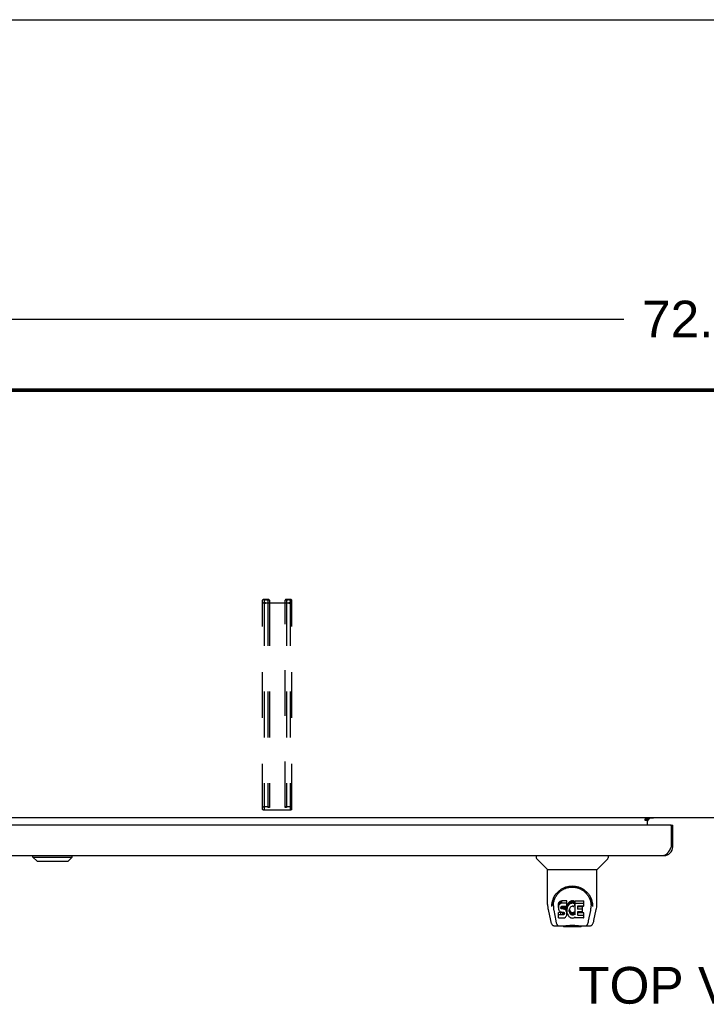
# Model space of a CAD drawing. Header units: inches. Extents: x 0 to 233, y 0 to 151.
# Tile 60 of 85: x 51 to 71, y 123 to 151. Entities that reach past the tile are written whole.
import ezdxf

# ---------------------------------------------------------------- set-up
doc = ezdxf.new("R2010")
doc.units = ezdxf.units.IN
doc.header["$LTSCALE"] = 12.808219
doc.header["$MEASUREMENT"] = 0
doc.linetypes.add('HIDDEN', pattern=[0.2, 0.1, -0.1])
doc.layers.get('0').update_dxf_attribs({"linetype": 'CONTINUOUS'})
for name, color, linetype in [('02___PRT_ALL_AXES', 7, 'CONTINUOUS'), ('DEFAULT_2', 8, 'HIDDEN'), ('DIMENSIONS', 7, 'CONTINUOUS')]:
    doc.layers.add(name, color=color, linetype=linetype)
doc.styles.get("Standard").update_dxf_attribs({"font": 'arial.ttf'})
doc.dimstyles.new('DIMSTYLE_1', dxfattribs={"dimtxt": 1.027397, "dimasz": 1.369863, "dimexe": 0.09, "dimexo": 0.07, "dimgap": 0.0375, "dimtad": 0, "dimtih": 1, "dimtoh": 1, "dimzin": 4, "dimdsep": 46, "dimtxsty": 'Standard', "dimblk": '_FILLED', "dimblk1": '_FILLED', "dimblk2": '_FILLED', "dimcen": 0.09, "dimazin": 1, "dimtfac": 1, "dimtofl": 0, "dimtmove": 0, "dimatfit": 3, "dimldrblk": '_FILLED', "dimfxl": 1, "dimtolj": 1, "dimtzin": 4, "dimarcsym": 0})

# ---------------------------------------------------------------- blocks, each defined once
blk = doc.blocks.new('_FILLED')
at = {"color": 0, "linetype": 'ByBlock'}
blk.add_solid([(0, 0), (-1, 0.2), (-1, -0.2)], dxfattribs=at)
blk = doc.blocks.new('*D9')
at = {"layer": 'DIMENSIONS', "color": 2, "linetype": 'Continuous'}
for p, q in [((34.503, 141.23), (34.503, 143.544)), ((106.503, 141.23), (106.503, 143.544)), ((34.503, 142.312), (68.194, 142.312)), ((106.503, 142.312), (72.812, 142.312))]:
    blk.add_line(p, q, dxfattribs=at)
at = {"layer": 'DIMENSIONS', "color": 2, "linetype": 'Continuous', "xscale": 1.3698630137, "yscale": 1.3698630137, "zscale": 1.3698630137, "rotation": 180}
blk.add_blockref('_FILLED', (34.503, 142.312), dxfattribs=at)
at = {"layer": 'DIMENSIONS', "color": 2, "linetype": 'Continuous', "xscale": 1.3698630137, "yscale": 1.3698630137, "zscale": 1.3698630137}
blk.add_blockref('_FILLED', (106.503, 142.312), dxfattribs=at)
at = {"layer": 'DIMENSIONS', "color": 2, "linetype": 'Continuous', "insert": (70.503, 142.825), "char_height": 1.0274, "width": 3.59016, "attachment_point": 2, "line_spacing_factor": 0.9}
blk.add_mtext('72.00', dxfattribs=at)

msp = doc.modelspace()

# ---------------------------------------------------------------- linework, layer by layer
at = {"color": 7, "linetype": 'Continuous'}
for p, q in [((0, 150.685), (232.877, 150.685)), ((106.391, 140.285), (34.615, 140.285)), ((104.95, 128.362), (36.055, 128.362)), ((68.857, 128.362), (68.857, 128.332)), ((68.864, 128.287), (68.928, 128.351)), ((68.789, 128.332), (68.857, 128.332)), ((68.789, 128.282), (68.789, 128.332)), ((68.857, 128.282), (68.789, 128.282)), ((68.857, 128.158), (68.857, 128.327)), ((69.503, 128.158), (69.565, 128.158)), ((69.565, 127.551), (69.523, 127.551)), ((51.67, 127.265), (51.67, 127.304)), ((51.788, 127.147), (51.67, 127.265)), ((51.67, 127.265), (52.773, 127.265)), ((51.671, 127.265), (51.671, 127.304)), ((51.789, 127.147), (51.671, 127.265)), ((52.655, 127.147), (52.773, 127.265)), ((52.773, 127.265), (52.773, 127.304)), ((65.749, 127.304), (65.749, 127.242)), ((67.757, 127.304), (67.757, 127.242)), ((51.788, 127.147), (52.655, 127.147)), ((66.058, 126.916), (65.76, 127.214)), ((67.448, 126.916), (67.745, 127.214)), ((66.064, 126.911), (67.442, 126.911)), ((66.064, 125.939), (66.064, 126.911)), ((67.442, 125.939), (67.442, 126.911)), ((66.182, 125.884), (66.182, 125.883)), ((66.189, 125.97), (66.188, 125.907)), ((66.226, 125.897), (66.226, 125.873)), ((66.368, 125.942), (66.367, 125.918)), ((66.367, 125.852), (66.367, 125.918)), ((66.368, 125.875), (66.367, 125.852)), ((66.374, 125.965), (66.368, 125.942)), ((66.368, 125.875), (66.368, 125.942)), ((66.374, 125.899), (66.368, 125.875)), ((66.383, 125.988), (66.374, 125.965)), ((66.374, 125.899), (66.374, 125.965)), ((66.383, 125.921), (66.374, 125.899)), ((66.397, 126.008), (66.383, 125.988)), ((66.383, 125.921), (66.383, 125.988)), ((66.397, 125.941), (66.383, 125.921)), ((66.405, 126.016), (66.397, 126.008)), ((66.397, 125.941), (66.397, 126.008)), ((66.405, 125.949), (66.397, 125.941)), ((66.415, 126.022), (66.405, 126.016)), ((66.405, 125.949), (66.405, 126.016)), ((66.415, 125.955), (66.405, 125.949)), ((66.436, 126.032), (66.415, 126.022)), ((66.415, 125.955), (66.415, 126.022)), ((66.436, 125.965), (66.415, 125.955)), ((66.46, 126.039), (66.436, 126.032)), ((66.436, 125.965), (66.436, 126.032)), ((66.46, 125.972), (66.436, 125.965)), ((66.438, 125.855), (66.44, 125.87)), ((66.44, 125.87), (66.444, 125.877)), ((66.441, 125.825), (66.441, 125.87)), ((66.444, 125.877), (66.449, 125.882)), ((66.445, 125.819), (66.445, 125.878)), ((66.449, 125.882), (66.464, 125.886)), ((66.451, 125.882), (66.451, 125.882)), ((66.466, 125.878), (66.451, 125.882)), ((66.451, 125.815), (66.451, 125.882)), ((66.599, 126.039), (66.46, 126.039)), ((66.46, 125.972), (66.46, 126.039)), ((66.599, 125.972), (66.46, 125.972)), ((66.464, 125.886), (66.479, 125.887)), ((66.49, 125.878), (66.466, 125.878)), ((66.466, 125.811), (66.466, 125.878)), ((66.479, 125.887), (66.591, 125.887)), ((66.514, 125.877), (66.49, 125.878)), ((66.49, 125.812), (66.49, 125.878)), ((66.537, 125.872), (66.514, 125.877)), ((66.514, 125.81), (66.514, 125.877)), ((66.548, 125.867), (66.537, 125.872)), ((66.537, 125.805), (66.537, 125.872)), ((66.558, 125.86), (66.548, 125.867)), ((66.548, 125.8), (66.548, 125.867)), ((66.575, 125.843), (66.558, 125.86)), ((66.558, 125.794), (66.558, 125.86)), ((66.591, 125.887), (66.597, 125.888)), ((66.597, 125.888), (66.599, 125.893)), ((66.601, 125.996), (66.599, 126.039)), ((66.599, 125.972), (66.599, 126.039)), ((66.601, 125.93), (66.599, 125.972)), ((66.599, 125.893), (66.6, 125.906)), ((66.603, 125.875), (66.599, 125.831)), ((66.6, 125.906), (66.601, 125.93)), ((66.601, 125.93), (66.601, 125.996)), ((66.608, 125.897), (66.603, 125.875)), ((66.603, 125.808), (66.603, 125.875)), ((66.614, 125.919), (66.608, 125.897)), ((66.608, 125.83), (66.608, 125.897)), ((66.622, 125.939), (66.614, 125.919)), ((66.614, 125.852), (66.614, 125.919)), ((66.622, 125.872), (66.614, 125.852)), ((66.633, 125.959), (66.622, 125.939)), ((66.622, 125.872), (66.622, 125.939)), ((66.633, 125.892), (66.622, 125.872)), ((66.646, 125.977), (66.633, 125.959)), ((66.633, 125.892), (66.633, 125.959)), ((66.646, 125.91), (66.633, 125.892)), ((66.661, 125.994), (66.646, 125.977)), ((66.646, 125.91), (66.646, 125.977)), ((66.661, 125.927), (66.646, 125.91)), ((66.677, 126.009), (66.661, 125.994)), ((66.661, 125.927), (66.661, 125.994)), ((66.677, 125.942), (66.661, 125.927)), ((66.695, 126.022), (66.677, 126.009)), ((66.677, 125.942), (66.677, 126.009)), ((66.695, 125.955), (66.677, 125.942)), ((66.716, 126.031), (66.695, 126.022)), ((66.695, 125.955), (66.695, 126.022)), ((66.716, 125.964), (66.695, 125.955)), ((66.704, 125.865), (66.696, 125.854)), ((66.715, 125.872), (66.704, 125.865)), ((66.74, 125.883), (66.715, 125.872)), ((66.737, 126.036), (66.716, 126.031)), ((66.716, 125.964), (66.716, 126.031)), ((66.737, 125.969), (66.716, 125.964)), ((66.759, 126.038), (66.737, 126.036)), ((66.737, 125.969), (66.737, 126.036)), ((66.759, 125.971), (66.737, 125.969)), ((66.753, 125.886), (66.74, 125.883)), ((66.766, 125.886), (66.753, 125.886)), ((66.759, 126.038), (66.782, 126.037)), ((66.759, 125.971), (66.759, 126.038)), ((66.782, 125.971), (66.759, 125.971)), ((66.779, 125.883), (66.766, 125.886)), ((66.792, 125.878), (66.779, 125.883)), ((66.793, 126.036), (66.782, 126.037)), ((66.782, 125.971), (66.782, 126.037)), ((66.793, 125.969), (66.782, 125.971)), ((66.804, 126.032), (66.793, 126.036)), ((66.793, 125.969), (66.793, 126.036)), ((66.804, 125.965), (66.793, 125.969)), ((66.824, 125.948), (66.798, 125.88)), ((66.822, 126.02), (66.804, 126.032)), ((66.804, 125.965), (66.804, 126.032)), ((66.822, 125.953), (66.804, 125.965)), ((66.822, 126.02), (66.822, 125.953)), ((66.824, 126.017), (66.824, 125.95)), ((66.833, 126.037), (67.069, 126.037)), ((66.833, 125.645), (66.833, 126.037)), ((66.833, 125.97), (67.069, 125.97)), ((66.903, 125.883), (66.903, 125.815)), ((67.069, 125.887), (66.907, 125.887)), ((66.907, 125.877), (67.038, 125.877)), ((67.043, 125.733), (67.043, 125.873)), ((67.074, 125.892), (67.074, 126.033)), ((67.316, 125.97), (67.318, 125.907)), ((67.324, 125.883), (67.324, 125.884)), ((66.079, 125.796), (66.144, 125.49)), ((66.235, 125.776), (66.292, 125.483)), ((66.367, 125.852), (66.367, 125.828)), ((66.367, 125.828), (66.371, 125.804)), ((66.369, 125.566), (66.369, 125.708)), ((66.371, 125.804), (66.38, 125.782)), ((66.433, 125.713), (66.374, 125.712)), ((66.374, 125.645), (66.374, 125.712)), ((66.433, 125.646), (66.374, 125.645)), ((66.38, 125.782), (66.393, 125.762)), ((66.393, 125.762), (66.409, 125.744)), ((66.409, 125.744), (66.429, 125.731)), ((66.429, 125.731), (66.44, 125.727)), ((66.494, 125.713), (66.433, 125.713)), ((66.433, 125.646), (66.433, 125.713)), ((66.494, 125.646), (66.433, 125.646)), ((66.438, 125.832), (66.438, 125.855)), ((66.438, 125.84), (66.438, 125.855)), ((66.438, 125.832), (66.438, 125.84)), ((66.441, 125.825), (66.438, 125.832)), ((66.44, 125.727), (66.452, 125.725)), ((66.445, 125.819), (66.441, 125.825)), ((66.451, 125.815), (66.445, 125.819)), ((66.466, 125.811), (66.451, 125.815)), ((66.452, 125.725), (66.499, 125.725)), ((66.49, 125.812), (66.466, 125.811)), ((66.514, 125.81), (66.49, 125.812)), ((66.509, 125.714), (66.494, 125.713)), ((66.494, 125.646), (66.494, 125.713)), ((66.509, 125.647), (66.494, 125.646)), ((66.499, 125.725), (66.507, 125.724)), ((66.507, 125.724), (66.514, 125.722)), ((66.515, 125.717), (66.509, 125.714)), ((66.509, 125.647), (66.509, 125.714)), ((66.515, 125.651), (66.509, 125.647)), ((66.537, 125.805), (66.514, 125.81)), ((66.514, 125.722), (66.52, 125.717)), ((66.517, 125.719), (66.515, 125.717)), ((66.515, 125.651), (66.515, 125.717)), ((66.521, 125.656), (66.515, 125.651)), ((66.52, 125.717), (66.525, 125.711)), ((66.521, 125.656), (66.521, 125.715)), ((66.53, 125.668), (66.521, 125.656)), ((66.525, 125.711), (66.531, 125.698)), ((66.53, 125.668), (66.53, 125.699)), ((66.533, 125.675), (66.53, 125.668)), ((66.531, 125.698), (66.533, 125.682)), ((66.533, 125.675), (66.533, 125.687)), ((66.533, 125.682), (66.533, 125.675)), ((66.548, 125.8), (66.537, 125.805)), ((66.558, 125.794), (66.548, 125.8)), ((66.575, 125.777), (66.558, 125.794)), ((66.561, 125.58), (66.578, 125.597)), ((66.588, 125.823), (66.575, 125.843)), ((66.575, 125.777), (66.575, 125.843)), ((66.588, 125.757), (66.575, 125.777)), ((66.578, 125.597), (66.585, 125.607)), ((66.585, 125.607), (66.59, 125.618)), ((66.598, 125.801), (66.588, 125.823)), ((66.588, 125.757), (66.588, 125.823)), ((66.598, 125.735), (66.588, 125.757)), ((66.59, 125.618), (66.599, 125.64)), ((66.599, 125.797), (66.598, 125.801)), ((66.598, 125.735), (66.598, 125.801)), ((66.604, 125.711), (66.598, 125.735)), ((66.599, 125.764), (66.599, 125.831)), ((66.603, 125.808), (66.599, 125.764)), ((66.599, 125.764), (66.6, 125.742)), ((66.599, 125.64), (66.605, 125.664)), ((66.6, 125.742), (66.603, 125.72)), ((66.608, 125.83), (66.603, 125.808)), ((66.603, 125.72), (66.607, 125.698)), ((66.607, 125.687), (66.604, 125.711)), ((66.605, 125.664), (66.607, 125.687)), ((66.607, 125.687), (66.607, 125.702)), ((66.607, 125.698), (66.614, 125.677)), ((66.614, 125.852), (66.608, 125.83)), ((66.614, 125.677), (66.636, 125.638)), ((66.636, 125.638), (66.648, 125.619)), ((66.648, 125.619), (66.663, 125.602)), ((66.663, 125.602), (66.68, 125.587)), ((66.669, 125.78), (66.668, 125.753)), ((66.668, 125.753), (66.67, 125.74)), ((66.672, 125.807), (66.669, 125.78)), ((66.67, 125.74), (66.67, 125.78)), ((66.67, 125.74), (66.673, 125.727)), ((66.671, 125.799), (66.673, 125.794)), ((66.676, 125.819), (66.672, 125.807)), ((66.673, 125.794), (66.683, 125.769)), ((66.673, 125.727), (66.673, 125.794)), ((66.673, 125.727), (66.683, 125.702)), ((66.682, 125.831), (66.676, 125.819)), ((66.68, 125.587), (66.697, 125.574)), ((66.696, 125.854), (66.682, 125.831)), ((66.683, 125.769), (66.696, 125.746)), ((66.683, 125.702), (66.683, 125.769)), ((66.683, 125.702), (66.696, 125.679)), ((66.696, 125.746), (66.705, 125.736)), ((66.696, 125.679), (66.696, 125.746)), ((66.696, 125.679), (66.705, 125.669)), ((66.705, 125.736), (66.715, 125.727)), ((66.705, 125.669), (66.705, 125.736)), ((66.705, 125.669), (66.715, 125.66)), ((66.715, 125.727), (66.726, 125.719)), ((66.715, 125.66), (66.715, 125.727)), ((66.715, 125.66), (66.726, 125.653)), ((66.726, 125.719), (66.739, 125.714)), ((66.726, 125.653), (66.726, 125.719)), ((66.726, 125.653), (66.739, 125.648)), ((66.739, 125.714), (66.752, 125.712)), ((66.739, 125.648), (66.739, 125.714)), ((66.739, 125.648), (66.752, 125.645)), ((66.752, 125.712), (66.765, 125.712)), ((66.752, 125.645), (66.752, 125.712)), ((66.752, 125.645), (66.765, 125.645)), ((66.765, 125.712), (66.778, 125.714)), ((66.765, 125.645), (66.765, 125.712)), ((66.765, 125.645), (66.778, 125.647)), ((66.778, 125.714), (66.791, 125.718)), ((66.778, 125.647), (66.778, 125.714)), ((66.778, 125.647), (66.791, 125.651)), ((66.791, 125.718), (66.803, 125.723)), ((66.791, 125.651), (66.791, 125.718)), ((66.791, 125.651), (66.803, 125.656)), ((66.803, 125.723), (66.814, 125.731)), ((66.803, 125.656), (66.803, 125.723)), ((66.803, 125.656), (66.814, 125.664)), ((66.814, 125.731), (66.814, 125.664)), ((66.821, 125.73), (66.833, 125.712)), ((66.821, 125.663), (66.833, 125.645)), ((66.904, 125.724), (66.904, 125.647)), ((66.907, 125.811), (67.038, 125.811)), ((67.038, 125.729), (66.908, 125.729)), ((66.908, 125.709), (67.07, 125.709)), ((66.908, 125.642), (67.07, 125.642)), ((67.074, 125.565), (67.074, 125.704)), ((67.213, 125.483), (67.27, 125.773)), ((67.27, 125.773), (67.271, 125.776)), ((67.362, 125.49), (67.427, 125.796)), ((66.268, 125.336), (66.495, 125.336)), ((66.303, 125.414), (66.31, 125.414)), ((66.308, 125.419), (66.312, 125.409)), ((66.312, 125.408), (66.312, 125.409)), ((66.355, 125.336), (66.353, 125.336)), ((66.374, 125.561), (66.518, 125.561)), ((66.469, 125.336), (66.49, 125.336)), ((66.469, 125.336), (66.491, 125.336)), ((66.515, 125.316), (66.494, 125.336)), ((66.991, 125.316), (66.515, 125.316)), ((66.518, 125.561), (66.53, 125.563)), ((66.53, 125.563), (66.541, 125.567)), ((66.541, 125.567), (66.561, 125.58)), ((66.697, 125.574), (66.707, 125.569)), ((66.707, 125.569), (66.718, 125.565)), ((66.718, 125.565), (66.739, 125.559)), ((66.739, 125.559), (66.761, 125.557)), ((66.761, 125.557), (66.783, 125.56)), ((66.783, 125.56), (66.805, 125.567)), ((66.805, 125.567), (66.824, 125.578)), ((66.834, 125.578), (66.824, 125.578)), ((66.824, 125.578), (66.824, 125.578)), ((66.834, 125.565), (66.834, 125.578)), ((67.07, 125.561), (66.839, 125.561)), ((66.96, 125.34), (66.987, 125.338)), ((66.991, 125.316), (67.011, 125.336)), ((67.011, 125.336), (67.237, 125.336)), ((67.152, 125.336), (67.151, 125.336)), ((67.193, 125.408), (67.194, 125.409)), ((67.196, 125.414), (67.203, 125.414))]:
    msp.add_line(p, q, dxfattribs=at)
at = {"color": 3, "linetype": 'Continuous'}
for p, q in [((34.607, 140.362), (106.399, 140.362)), ((106.391, 140.312), (34.615, 140.312)), ((69.028, 128.351), (68.857, 128.351)), ((69.503, 128.158), (34.94, 128.158)), ((68.857, 128.327), (68.789, 128.327)), ((69.523, 128.138), (69.523, 127.551)), ((69.565, 127.551), (69.565, 128.158)), ((69.503, 127.512), (69.496, 127.499)), ((69.51, 127.525), (69.503, 127.512)), ((69.523, 127.551), (69.51, 127.525)), ((35.124, 127.304), (69.319, 127.304)), ((69.496, 127.499), (69.489, 127.487))]:
    msp.add_line(p, q, dxfattribs=at)
msp.add_lwpolyline([(69.489, 127.487), (69.482, 127.475), (69.479, 127.468), (69.476, 127.462), (69.472, 127.456), (69.469, 127.45), (69.465, 127.445), (69.462, 127.439), (69.459, 127.433), (69.455, 127.427), (69.452, 127.422), (69.448, 127.416), (69.445, 127.411), (69.441, 127.406), (69.438, 127.401), (69.435, 127.396), (69.431, 127.391), (69.428, 127.386), (69.424, 127.381), (69.421, 127.376), (69.418, 127.372), (69.414, 127.368), (69.411, 127.363), (69.407, 127.359), (69.404, 127.355), (69.401, 127.351), (69.397, 127.348), (69.394, 127.344), (69.39, 127.341), (69.387, 127.337), (69.384, 127.334), (69.38, 127.331), (69.377, 127.328), (69.373, 127.326), (69.37, 127.323), (69.366, 127.321), (69.363, 127.318), (69.36, 127.316), (69.356, 127.314), (69.353, 127.313), (69.349, 127.311), (69.346, 127.31), (69.343, 127.308), (69.339, 127.307), (69.336, 127.306), (69.332, 127.306), (69.329, 127.305), (69.326, 127.305), (69.322, 127.304), (69.319, 127.304)], dxfattribs=at)
at = {"color": 7, "linetype": 'Continuous'}
for points in [[(66.182, 125.897), (66.185, 125.938), (66.191, 125.988), (66.202, 126.034), (66.216, 126.079), (66.233, 126.121), (66.253, 126.16), (66.276, 126.197), (66.301, 126.232), (66.328, 126.265), (66.357, 126.295), (66.389, 126.323), (66.422, 126.349), (66.458, 126.373), (66.496, 126.393), (66.536, 126.411), (66.577, 126.427), (66.62, 126.439), (66.663, 126.447), (66.708, 126.453), (66.753, 126.454), (66.798, 126.453), (66.843, 126.447), (66.887, 126.438), (66.929, 126.426), (66.971, 126.411), (67.01, 126.393), (67.048, 126.372), (67.084, 126.349), (67.117, 126.323), (67.149, 126.295), (67.178, 126.264), (67.205, 126.231), (67.23, 126.196), (67.253, 126.159), (67.272, 126.12), (67.289, 126.078), (67.304, 126.034), (67.314, 125.987), (67.321, 125.937), (67.323, 125.897)], [(66.513, 126.366), (66.529, 126.374), (66.545, 126.381), (66.561, 126.387), (66.577, 126.393), (66.593, 126.399), (66.609, 126.404), (66.625, 126.408), (66.641, 126.412), (66.656, 126.415), (66.672, 126.418), (66.688, 126.42), (66.704, 126.421), (66.72, 126.423), (66.736, 126.423), (66.752, 126.424), (66.768, 126.423), (66.784, 126.423), (66.8, 126.422), (66.816, 126.42), (66.832, 126.418), (66.848, 126.415), (66.864, 126.412), (66.88, 126.408), (66.896, 126.404), (66.912, 126.399), (66.928, 126.394), (66.944, 126.388), (66.96, 126.381), (66.976, 126.374)], [(66.226, 125.897), (66.226, 125.917), (66.228, 125.941), (66.23, 125.965), (66.234, 125.989), (66.239, 126.013), (66.244, 126.036), (66.251, 126.058), (66.259, 126.08), (66.267, 126.102), (66.277, 126.123), (66.287, 126.143), (66.298, 126.163), (66.31, 126.182), (66.322, 126.2), (66.335, 126.217), (66.348, 126.234), (66.361, 126.25), (66.375, 126.264), (66.39, 126.279), (66.404, 126.292), (66.419, 126.305), (66.435, 126.317), (66.45, 126.328), (66.466, 126.339), (66.481, 126.348), (66.497, 126.358), (66.513, 126.366)], [(66.976, 126.374), (66.992, 126.366), (67.008, 126.358), (67.023, 126.349), (67.039, 126.339), (67.055, 126.329), (67.07, 126.318), (67.085, 126.306), (67.1, 126.293), (67.115, 126.279), (67.129, 126.265), (67.144, 126.25), (67.157, 126.234), (67.171, 126.218), (67.183, 126.2), (67.196, 126.182), (67.207, 126.163), (67.218, 126.144), (67.228, 126.123), (67.238, 126.102), (67.246, 126.081), (67.254, 126.059), (67.261, 126.036), (67.267, 126.013), (67.271, 125.989), (67.275, 125.965), (67.278, 125.941), (67.279, 125.917), (67.28, 125.897)], [(66.064, 125.939), (66.065, 125.906), (66.068, 125.866), (66.073, 125.826), (66.079, 125.796)], [(66.182, 125.884), (66.182, 125.889), (66.182, 125.897)], [(66.226, 125.873), (66.226, 125.857), (66.228, 125.829), (66.231, 125.801), (66.235, 125.776)], [(67.271, 125.776), (67.271, 125.78), (67.272, 125.783), (67.272, 125.786), (67.273, 125.789), (67.273, 125.792), (67.274, 125.795), (67.274, 125.798), (67.275, 125.802), (67.275, 125.806), (67.276, 125.809), (67.276, 125.813), (67.277, 125.817), (67.277, 125.821), (67.277, 125.825), (67.278, 125.829), (67.278, 125.833), (67.278, 125.838), (67.279, 125.842), (67.279, 125.847), (67.279, 125.852), (67.279, 125.856), (67.28, 125.861), (67.28, 125.866), (67.28, 125.871), (67.28, 125.897)], [(67.323, 125.897), (67.324, 125.889), (67.324, 125.884)], [(67.427, 125.796), (67.432, 125.826), (67.438, 125.866), (67.441, 125.906), (67.442, 125.939)], [(66.374, 125.712), (66.373, 125.712), (66.373, 125.712), (66.372, 125.712), (66.372, 125.712), (66.371, 125.711), (66.371, 125.711), (66.371, 125.711), (66.37, 125.711), (66.37, 125.71), (66.37, 125.71), (66.37, 125.709), (66.369, 125.709), (66.369, 125.708), (66.369, 125.708)], [(66.374, 125.645), (66.373, 125.645), (66.373, 125.645), (66.372, 125.645), (66.372, 125.645), (66.371, 125.645), (66.371, 125.644), (66.371, 125.644), (66.37, 125.644), (66.37, 125.643), (66.37, 125.643), (66.37, 125.642), (66.369, 125.642), (66.369, 125.641), (66.369, 125.641)], [(66.144, 125.49), (66.147, 125.477), (66.152, 125.459), (66.157, 125.442), (66.162, 125.427), (66.168, 125.413), (66.173, 125.401), (66.18, 125.39), (66.187, 125.379), (66.195, 125.369), (66.204, 125.36), (66.215, 125.353), (66.226, 125.346), (66.238, 125.341), (66.251, 125.337), (66.265, 125.336), (66.268, 125.336)], [(66.292, 125.483), (66.295, 125.471), (66.298, 125.457), (66.301, 125.444), (66.305, 125.431), (66.308, 125.419)], [(66.312, 125.408), (66.317, 125.396), (66.324, 125.383), (66.33, 125.373), (66.337, 125.363), (66.344, 125.355), (66.352, 125.348), (66.361, 125.343), (66.371, 125.339), (66.381, 125.336), (66.389, 125.336)], [(66.49, 125.336), (66.512, 125.338), (66.535, 125.34), (66.56, 125.343), (66.586, 125.346), (66.612, 125.348), (66.64, 125.351), (66.668, 125.353), (66.697, 125.355), (66.726, 125.356), (66.755, 125.357), (66.784, 125.356), (66.814, 125.355), (66.842, 125.353), (66.87, 125.351), (66.897, 125.348), (66.923, 125.345), (66.948, 125.342), (66.972, 125.34), (66.995, 125.338)], [(66.491, 125.336), (66.518, 125.338), (66.545, 125.34), (66.574, 125.343), (66.603, 125.346), (66.632, 125.349), (66.661, 125.351), (66.691, 125.353), (66.722, 125.354), (66.752, 125.355), (66.783, 125.354), (66.813, 125.353), (66.843, 125.351), (66.873, 125.349), (66.902, 125.346), (66.96, 125.34)], [(66.987, 125.338), (67.014, 125.336), (67.036, 125.336)], [(66.995, 125.338), (67.016, 125.336), (67.036, 125.336)], [(67.117, 125.336), (67.125, 125.336), (67.135, 125.339), (67.144, 125.343), (67.153, 125.348), (67.162, 125.355), (67.169, 125.363), (67.176, 125.373), (67.182, 125.383), (67.188, 125.396), (67.193, 125.408)], [(67.194, 125.409), (67.197, 125.419), (67.201, 125.431), (67.205, 125.444), (67.208, 125.457), (67.211, 125.471), (67.213, 125.483)], [(67.237, 125.336), (67.24, 125.336), (67.253, 125.337), (67.266, 125.34), (67.279, 125.346), (67.29, 125.352), (67.301, 125.36), (67.31, 125.369), (67.318, 125.379), (67.325, 125.389), (67.332, 125.401), (67.338, 125.413), (67.343, 125.427), (67.349, 125.442), (67.354, 125.459), (67.359, 125.477), (67.362, 125.49)]]:
    msp.add_lwpolyline(points, dxfattribs=at)
at = {"color": 3, "linetype": 'Continuous'}
for centre, radius, start, end in [((68.972, 128.247), 0.115, 115.2502, 169.2857), ((69.503, 128.138), 0.02, 0, 90), ((69.319, 127.551), 0.246, 270, 360)]:
    msp.add_arc(centre, radius, start, end, dxfattribs=at)
at = {"color": 7, "linetype": 'Continuous'}
for centre, radius, start, end in [((65.788, 127.242), 0.0394, 180, 225), ((67.717, 127.242), 0.0394, 315, 360), ((66.072, 126.93), 0.0197, 225, 270), ((67.434, 126.93), 0.0197, 270, 315)]:
    msp.add_arc(centre, radius, start, end, dxfattribs=at)
for centre, major_axis, ratio, start_param, end_param in [((66.753, 125.897), (0, 0.565), 0.999848, 1.137008, 1.553352), ((66.753, 125.897), (0, 0.565), 0.999848, -1.553352, -1.137622), ((66.793, 125.882), (0, 0.00448), 1, -3.557718, -1.937287), ((66.82, 126.017), (0, 0.00448), 1, -1.566905, -0.665444), ((66.82, 125.95), (0, 0.00448), 1, 4.345898, 5.617742), ((66.907, 125.883), (0, 0.00448), 1, 0, 1.570796), ((66.907, 125.882), (0, 0.00448), 1, -4.712389, -3.141593), ((67.038, 125.873), (0, 0.00448), 1, -1.570796, 0), ((67.069, 126.033), (0, 0.00448), 1, -1.570796, 0), ((67.069, 125.966), (0, 0.00448), 1, -1.570796, 0), ((67.069, 125.892), (0, 0.00448), 1, -3.141593, -1.570796), ((66.817, 125.727), (0, 0.00448), 1, 0, 0.651783), ((66.817, 125.66), (0, 0.00448), 1, 0, 0.651783), ((66.817, 125.727), (0.00448, 0), 1, 0.594971, 1.570796), ((66.817, 125.66), (0.00448, 0), 1, 0.594971, 1.570796), ((66.907, 125.815), (0, 0.00448), 1, -4.712389, -3.141593), ((66.908, 125.724), (0, 0.00448), 1, 0, 1.570796), ((66.908, 125.713), (0.00448, 0), 1, 3.141593, 4.712389), ((66.908, 125.647), (0.00448, 0), 1, 3.141593, 4.712389), ((67.038, 125.806), (0, 0.00448), 1, -1.570796, 0), ((67.038, 125.733), (0, 0.00448), 1, -3.141593, -1.570796), ((67.07, 125.704), (0, 0.00448), 1, -1.570796, 0), ((67.07, 125.638), (0, 0.00448), 1, -1.570796, 0), ((66.374, 125.566), (0, 0.00483), 1, 1.570796, 3.141593), ((66.839, 125.565), (0.00448, 0), 1, -3.141593, -1.570796), ((67.07, 125.565), (0.00448, 0), 1, -1.570796, 0)]:
    msp.add_ellipse(centre, major_axis=major_axis, ratio=ratio, start_param=start_param, end_param=end_param, dxfattribs=at)
at = {"layer": '02___PRT_ALL_AXES', "color": 3, "linetype": 'Continuous'}
msp.add_line((69.028, 128.351), (69.028, 128.362), dxfattribs=at)
at = {"layer": 'DEFAULT_2', "color": 8, "linetype": 'HIDDEN'}
for p, q in [((58.097, 128.593), (58.097, 134.452)), ((58.137, 134.452), (58.137, 128.593)), ((58.177, 134.473), (58.204, 134.473)), ((58.204, 134.462), (58.177, 134.462)), ((58.244, 134.452), (58.244, 128.653)), ((58.284, 134.448), (58.244, 134.448)), ((58.284, 134.452), (58.284, 128.653)), ((58.722, 128.653), (58.722, 134.452)), ((58.762, 134.448), (58.722, 134.448)), ((58.762, 134.452), (58.762, 128.653)), ((58.802, 134.473), (58.829, 134.473)), ((58.829, 134.462), (58.802, 134.462)), ((58.869, 134.452), (58.869, 128.593)), ((58.909, 128.593), (58.909, 134.452)), ((58.177, 134.378), (58.829, 134.378)), ((58.829, 134.367), (58.177, 134.367)), ((58.177, 128.677), (58.204, 128.677)), ((58.204, 128.667), (58.177, 128.667)), ((58.284, 128.653), (58.244, 128.653)), ((58.762, 128.653), (58.722, 128.653)), ((58.802, 128.677), (58.829, 128.677)), ((58.829, 128.667), (58.802, 128.667)), ((58.177, 128.582), (58.829, 128.582)), ((58.829, 128.572), (58.177, 128.572))]:
    msp.add_line(p, q, dxfattribs=at)
for points in [[(58.177, 134.473), (58.166, 134.472), (58.156, 134.472), (58.146, 134.471), (58.137, 134.47), (58.128, 134.468), (58.12, 134.466), (58.113, 134.464), (58.107, 134.462), (58.103, 134.46), (58.099, 134.457), (58.097, 134.455), (58.097, 134.452)], [(58.137, 134.452), (58.137, 134.453), (58.138, 134.455), (58.141, 134.457), (58.144, 134.458), (58.148, 134.459), (58.153, 134.46), (58.158, 134.461), (58.164, 134.462), (58.17, 134.462), (58.177, 134.462)], [(58.284, 134.452), (58.283, 134.455), (58.281, 134.457), (58.278, 134.46), (58.273, 134.462), (58.267, 134.464), (58.261, 134.466), (58.253, 134.468), (58.244, 134.47), (58.235, 134.471), (58.225, 134.472), (58.215, 134.472), (58.204, 134.473)], [(58.204, 134.462), (58.21, 134.462), (58.216, 134.462), (58.222, 134.461), (58.228, 134.46), (58.232, 134.459), (58.236, 134.458), (58.24, 134.457), (58.242, 134.455), (58.244, 134.453), (58.244, 134.452)], [(58.802, 134.473), (58.791, 134.472), (58.781, 134.472), (58.771, 134.471), (58.762, 134.47), (58.753, 134.468), (58.745, 134.466), (58.738, 134.464), (58.732, 134.462), (58.728, 134.46), (58.724, 134.457), (58.722, 134.455), (58.722, 134.452)], [(58.762, 134.452), (58.762, 134.453), (58.763, 134.455), (58.766, 134.457), (58.769, 134.458), (58.773, 134.459), (58.778, 134.46), (58.783, 134.461), (58.789, 134.462), (58.795, 134.462), (58.802, 134.462)], [(58.909, 134.452), (58.908, 134.455), (58.906, 134.457), (58.903, 134.46), (58.898, 134.462), (58.892, 134.464), (58.886, 134.466), (58.878, 134.468), (58.869, 134.47), (58.86, 134.471), (58.85, 134.472), (58.84, 134.472), (58.829, 134.473)], [(58.829, 134.462), (58.835, 134.462), (58.841, 134.462), (58.847, 134.461), (58.853, 134.46), (58.857, 134.459), (58.861, 134.458), (58.865, 134.457), (58.867, 134.455), (58.869, 134.453), (58.869, 134.452)], [(58.097, 134.388), (58.097, 134.385), (58.099, 134.383), (58.103, 134.38), (58.107, 134.378), (58.113, 134.375), (58.12, 134.373), (58.128, 134.372), (58.137, 134.37), (58.146, 134.369), (58.156, 134.368), (58.166, 134.368), (58.177, 134.367)], [(58.177, 134.378), (58.17, 134.378), (58.164, 134.378), (58.158, 134.379), (58.153, 134.38), (58.148, 134.381), (58.144, 134.382), (58.141, 134.383), (58.138, 134.385), (58.137, 134.386), (58.137, 134.388)], [(58.869, 134.388), (58.869, 134.386), (58.867, 134.385), (58.865, 134.383), (58.861, 134.382), (58.857, 134.381), (58.853, 134.38), (58.847, 134.379), (58.841, 134.378), (58.835, 134.378), (58.829, 134.378)], [(58.829, 134.367), (58.84, 134.368), (58.85, 134.368), (58.86, 134.369), (58.869, 134.37), (58.878, 134.372), (58.886, 134.373), (58.892, 134.375), (58.898, 134.378), (58.903, 134.38), (58.906, 134.383), (58.908, 134.385), (58.909, 134.388)], [(58.097, 128.656), (58.097, 128.659), (58.099, 128.662), (58.103, 128.664), (58.107, 128.667), (58.113, 128.669), (58.12, 128.671), (58.128, 128.673), (58.137, 128.674), (58.146, 128.675), (58.156, 128.676), (58.166, 128.677), (58.177, 128.677)], [(58.177, 128.667), (58.17, 128.666), (58.164, 128.666), (58.158, 128.665), (58.153, 128.665), (58.148, 128.664), (58.144, 128.662), (58.141, 128.661), (58.138, 128.659), (58.137, 128.658), (58.137, 128.656)], [(58.204, 128.677), (58.215, 128.677), (58.225, 128.676), (58.235, 128.675), (58.244, 128.674), (58.253, 128.673), (58.261, 128.671), (58.267, 128.669), (58.273, 128.667), (58.278, 128.664), (58.281, 128.662), (58.283, 128.659), (58.284, 128.656)], [(58.244, 128.656), (58.244, 128.658), (58.242, 128.659), (58.24, 128.661), (58.236, 128.662), (58.232, 128.664), (58.228, 128.665), (58.222, 128.665), (58.216, 128.666), (58.21, 128.666), (58.204, 128.667)], [(58.722, 128.656), (58.722, 128.659), (58.724, 128.662), (58.728, 128.664), (58.732, 128.667), (58.738, 128.669), (58.745, 128.671), (58.753, 128.673), (58.762, 128.674), (58.771, 128.675), (58.781, 128.676), (58.791, 128.677), (58.802, 128.677)], [(58.802, 128.667), (58.795, 128.666), (58.789, 128.666), (58.783, 128.665), (58.778, 128.665), (58.773, 128.664), (58.769, 128.662), (58.766, 128.661), (58.763, 128.659), (58.762, 128.658), (58.762, 128.656)], [(58.829, 128.677), (58.84, 128.677), (58.85, 128.676), (58.86, 128.675), (58.869, 128.674), (58.878, 128.673), (58.886, 128.671), (58.892, 128.669), (58.898, 128.667), (58.903, 128.664), (58.906, 128.662), (58.908, 128.659), (58.909, 128.656)], [(58.869, 128.656), (58.869, 128.658), (58.867, 128.659), (58.865, 128.661), (58.861, 128.662), (58.857, 128.664), (58.853, 128.665), (58.847, 128.665), (58.841, 128.666), (58.835, 128.666), (58.829, 128.667)], [(58.177, 128.572), (58.166, 128.572), (58.156, 128.573), (58.146, 128.573), (58.137, 128.575), (58.128, 128.576), (58.12, 128.578), (58.113, 128.58), (58.107, 128.582), (58.103, 128.585), (58.099, 128.587), (58.097, 128.59), (58.097, 128.593)], [(58.137, 128.593), (58.137, 128.591), (58.138, 128.589), (58.141, 128.588), (58.144, 128.586), (58.148, 128.585), (58.153, 128.584), (58.158, 128.583), (58.164, 128.583), (58.17, 128.582), (58.177, 128.582)], [(58.909, 128.593), (58.908, 128.59), (58.906, 128.587), (58.903, 128.585), (58.898, 128.582), (58.892, 128.58), (58.886, 128.578), (58.878, 128.576), (58.869, 128.575), (58.86, 128.573), (58.85, 128.573), (58.84, 128.572), (58.829, 128.572)], [(58.829, 128.582), (58.835, 128.582), (58.841, 128.583), (58.847, 128.583), (58.853, 128.584), (58.857, 128.585), (58.861, 128.586), (58.865, 128.588), (58.867, 128.589), (58.869, 128.591), (58.869, 128.593)]]:
    msp.add_lwpolyline(points, dxfattribs=at)

# ---------------------------------------------------------------- texts
at = {"layer": 'DIMENSIONS', "color": 2, "linetype": 'Continuous', "insert": (70.428, 124.19), "char_height": 1.0274, "width": 7.00081, "attachment_point": 2, "line_spacing_factor": 0.9}
msp.add_mtext('TOP VIEW', dxfattribs=at)

# ---------------------------------------------------------------- dimensions: what is measured, and where the dimension line sits
at = {"layer": 'DIMENSIONS', "color": 2, "linetype": 'Continuous'}
dim = msp.add_linear_dim(base=(34.503, 142.312), p1=(106.503, 143.614), p2=(34.503, 143.614), angle=180, dimstyle='DIMSTYLE_1', dxfattribs=at)
dim.commit()
dim.dimension.update_dxf_attribs({"geometry": '*D9', "text_midpoint": (70.503, 142.306), "dimtype": 160})

doc.saveas('drawing.dxf')
